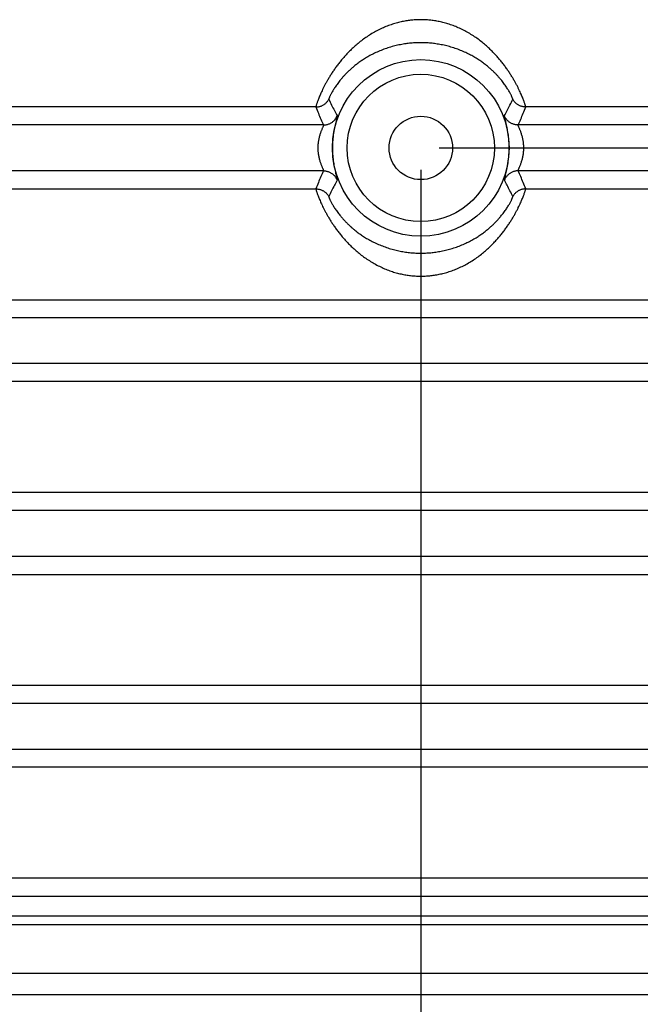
# Model space of a CAD drawing. Header units: inches. Extents: x 0 to 22, y 0 to 17.
# Tile 5 of 42: x 3.1 to 4.4, y 4 to 6. Entities that reach past the tile are written whole.
import ezdxf

# ---------------------------------------------------------------- set-up
doc = ezdxf.new("R2010")
doc.units = ezdxf.units.IN
doc.header["$LTSCALE"] = 1.21
doc.header["$MEASUREMENT"] = 0
doc.layers.get('0').update_dxf_attribs({"linetype": 'CONTINUOUS'})
doc.layers.add('DIMENSIONS', color=7, linetype='CONTINUOUS')
doc.styles.get("Standard").update_dxf_attribs({"font": 'txt', "width": 0.8})
doc.dimstyles.new('DIMSTYLE_1', dxfattribs={"dimtxt": 0.125, "dimasz": 0.18, "dimexe": 0.18, "dimexo": 0.0625, "dimgap": 0.09, "dimtad": 0, "dimtih": 1, "dimtoh": 1, "dimdec": 3, "dimzin": 4, "dimdsep": 46, "dimtxsty": 'STANDARD', "dimblk": '_FILLED', "dimblk1": '_FILLED', "dimblk2": '_FILLED', "dimcen": 0.09, "dimadec": 0, "dimazin": 0, "dimtp": 0.01, "dimtm": 0.01, "dimtfac": 1, "dimtdec": 3, "dimtofl": 0, "dimtmove": 0, "dimatfit": 3, "dimldrblk": '_FILLED', "dimfxl": 1, "dimtolj": 1, "dimtzin": 4, "dimarcsym": 0})

# ---------------------------------------------------------------- blocks, each defined once
blk = doc.blocks.new('_FILLED')
at = {"color": 0, "linetype": 'BYBLOCK'}
blk.add_solid([(0, 0), (-1, 0.174), (-1, -0.174)], dxfattribs=at)
blk = doc.blocks.new('*D0')
at = {"layer": 'DIMENSIONS', "color": 2, "linetype": 'CONTINUOUS'}
for p, q in [((3.9659, 5.7076), (3.9659, 3.1427)), ((2.2314, 3.9664), (2.2314, 3.1427)), ((2.2314, 3.2677), (1.8714, 3.2677)), ((3.9659, 3.2677), (4.3259, 3.2677))]:
    blk.add_line(p, q, dxfattribs=at)
at = {"layer": 'DIMENSIONS', "color": 2, "linetype": 'CONTINUOUS', "xscale": 0.18, "yscale": 0.18, "zscale": 0.18}
blk.add_blockref('_FILLED', (2.2314, 3.2677), dxfattribs=at)
at = {"layer": 'DIMENSIONS', "color": 2, "linetype": 'CONTINUOUS', "xscale": 0.18, "yscale": 0.18, "zscale": 0.18, "rotation": 180}
blk.add_blockref('_FILLED', (3.9659, 3.2677), dxfattribs=at)
at = {"layer": 'DIMENSIONS', "color": 2, "linetype": 'CONTINUOUS', "width": 0.8}
for s, p in [('1.735', (2.4364, 3.2052)), ('[', (3.0614, 3.2052)), ('44.06', (3.1614, 3.2052)), (']', (3.6614, 3.2052))]:
    blk.add_text(s, height=0.125, dxfattribs=at).set_placement(p)
blk = doc.blocks.new('*D3')
at = {"layer": 'DIMENSIONS', "color": 2, "linetype": 'CONTINUOUS'}
for p, q in [((4.0034, 5.7527), (6.5754, 5.7527)), ((6.4504, 5.7527), (6.4504, 5.0262)), ((6.4504, 4.0177), (6.4504, 4.7762)), ((5.7352, 4.0177), (6.5754, 4.0177))]:
    blk.add_line(p, q, dxfattribs=at)
at = {"layer": 'DIMENSIONS', "color": 2, "linetype": 'CONTINUOUS', "xscale": 0.18, "yscale": 0.18, "zscale": 0.18}
for p, rotation in [((6.4504, 5.7527), 90), ((6.4504, 4.0177), 270)]:
    blk.add_blockref('_FILLED', p, dxfattribs=dict(at, rotation=rotation))
at = {"layer": 'DIMENSIONS', "color": 2, "linetype": 'CONTINUOUS', "width": 0.8}
for s, p in [('1.735', (5.7879, 4.8387)), ('[', (6.4129, 4.8387)), ('44.07', (6.5129, 4.8387)), (']', (7.0129, 4.8387))]:
    blk.add_text(s, height=0.125, dxfattribs=at).set_placement(p)

msp = doc.modelspace()

# ---------------------------------------------------------------- linework, layer by layer
at = {"color": 7, "linetype": 'CONTINUOUS'}
for p, q in [((3.751, 5.8366), (2.6848, 5.8366)), ((5.247, 5.8366), (4.1809, 5.8366)), ((3.7665, 5.7997), (2.9374, 5.7997)), ((4.9944, 5.7997), (4.1653, 5.7997)), ((3.7849, 5.7583), (3.7849, 5.7479)), ((4.1469, 5.7471), (4.1469, 5.7575)), ((3.7665, 5.7058), (2.9374, 5.7058)), ((4.9944, 5.7058), (4.1653, 5.7058)), ((2.6848, 5.6688), (3.751, 5.6688)), ((4.1809, 5.6688), (5.247, 5.6688)), ((2.2805, 5.4416), (5.6513, 5.4416)), ((5.5842, 5.4047), (2.3476, 5.4047)), ((5.5842, 5.3108), (2.3476, 5.3108)), ((5.6513, 5.2738), (2.2805, 5.2738)), ((5.6513, 5.0466), (2.2805, 5.0466)), ((5.5842, 5.0097), (2.3476, 5.0097)), ((5.5842, 4.9158), (2.3476, 4.9158)), ((2.2805, 4.8788), (5.6513, 4.8788)), ((2.6848, 4.6516), (5.247, 4.6516)), ((2.9374, 4.6147), (4.9944, 4.6147)), ((2.9374, 4.5208), (4.9944, 4.5208)), ((5.247, 4.4838), (2.6848, 4.4838)), ((5.6513, 4.2566), (2.2805, 4.2566)), ((2.3752, 4.2194), (5.5567, 4.2194)), ((2.3752, 4.1794), (5.5567, 4.1794)), ((2.2753, 4.1615), (5.6566, 4.1615)), ((2.3752, 4.0616), (5.5567, 4.0616)), ((2.3313, 4.0177), (5.6005, 4.0177))]:
    msp.add_line(p, q, dxfattribs=at)
for radius in [0.181, 0.151, 0.065]:
    msp.add_circle((3.9659, 5.7527), radius, dxfattribs=at)
for points, knots in [([(3.9659, 6.0155), (3.9629, 6.0155), (3.9567, 6.0153), (3.9474, 6.0146), (3.9378, 6.0134), (3.9279, 6.0116), (3.9178, 6.0092), (3.9075, 6.0062), (3.897, 6.0024), (3.8864, 5.998), (3.8758, 5.9928), (3.8655, 5.987), (3.8557, 5.9807), (3.8463, 5.974), (3.8375, 5.9671), (3.8292, 5.96), (3.8216, 5.9528), (3.8146, 5.9456), (3.808, 5.9384), (3.802, 5.9313), (3.7965, 5.9243), (3.7914, 5.9174), (3.7867, 5.9107), (3.7825, 5.9042), (3.7785, 5.8979), (3.7749, 5.8918), (3.7717, 5.886), (3.7687, 5.8804), (3.766, 5.8751), (3.7635, 5.87), (3.7613, 5.8653), (3.7594, 5.8608), (3.7576, 5.8567), (3.7561, 5.8529), (3.7548, 5.8495), (3.7537, 5.8464), (3.7528, 5.8438), (3.7521, 5.8415), (3.7515, 5.8397), (3.7511, 5.8383), (3.751, 5.8373), (3.7509, 5.8368), (3.751, 5.8366)], [0, 0, 0, 0, 0.030397, 0.061701, 0.094036, 0.127521, 0.162275, 0.198386, 0.235778, 0.274332, 0.313763, 0.353486, 0.39287, 0.431481, 0.469109, 0.505531, 0.540616, 0.57437, 0.606805, 0.637925, 0.667748, 0.696306, 0.723625, 0.749706, 0.774556, 0.798192, 0.820618, 0.841828, 0.861824, 0.880604, 0.898146, 0.914426, 0.929417, 0.943079, 0.955371, 0.96625, 0.975675, 0.983611, 0.990027, 0.994899, 0.998216, 1, 1, 1, 1]), ([(4.1809, 5.8366), (4.1809, 5.8368), (4.1808, 5.8373), (4.1807, 5.8383), (4.1803, 5.8397), (4.1798, 5.8415), (4.179, 5.8438), (4.1781, 5.8464), (4.177, 5.8495), (4.1757, 5.8529), (4.1742, 5.8567), (4.1724, 5.8608), (4.1705, 5.8653), (4.1683, 5.87), (4.1658, 5.8751), (4.1631, 5.8804), (4.1601, 5.886), (4.1569, 5.8919), (4.1533, 5.8979), (4.1494, 5.9042), (4.1451, 5.9107), (4.1404, 5.9174), (4.1353, 5.9242), (4.1298, 5.9312), (4.1238, 5.9383), (4.1173, 5.9455), (4.1102, 5.9527), (4.1026, 5.9599), (4.0944, 5.967), (4.0856, 5.974), (4.0762, 5.9807), (4.0663, 5.987), (4.056, 5.9928), (4.0455, 5.998), (4.0349, 6.0024), (4.0244, 6.0062), (4.014, 6.0092), (4.0039, 6.0116), (3.9941, 6.0134), (3.9845, 6.0146), (3.9751, 6.0153), (3.9689, 6.0155), (3.9659, 6.0155)], [0, 0, 0, 0, 0.001782, 0.005097, 0.009966, 0.016378, 0.02431, 0.033732, 0.044609, 0.056903, 0.070572, 0.085574, 0.101873, 0.119437, 0.138238, 0.158249, 0.179457, 0.201865, 0.225475, 0.250283, 0.276311, 0.303584, 0.332113, 0.361911, 0.393011, 0.425438, 0.459202, 0.494281, 0.53066, 0.568305, 0.606976, 0.646326, 0.686019, 0.725527, 0.764224, 0.801626, 0.837669, 0.872372, 0.905821, 0.938152, 0.969499, 1, 1, 1, 1]), ([(3.9659, 5.9683), (3.9626, 5.9683), (3.9558, 5.9681), (3.9454, 5.9674), (3.9348, 5.9662), (3.9238, 5.9643), (3.9126, 5.9618), (3.9012, 5.9587), (3.89, 5.9549), (3.8791, 5.9505), (3.8689, 5.9458), (3.8594, 5.9407), (3.8508, 5.9356), (3.8429, 5.9304), (3.8358, 5.9253), (3.8294, 5.9203), (3.8237, 5.9154), (3.8184, 5.9106), (3.8137, 5.9059), (3.8093, 5.9014), (3.8054, 5.8971), (3.8018, 5.8929), (3.7986, 5.8888), (3.7956, 5.8849), (3.7929, 5.8812), (3.7905, 5.8776), (3.7882, 5.8742), (3.7862, 5.871), (3.7845, 5.868), (3.7829, 5.8652), (3.7815, 5.8626), (3.7804, 5.8603), (3.7794, 5.8582), (3.7786, 5.8564), (3.778, 5.855), (3.7776, 5.8539), (3.7775, 5.8531), (3.7774, 5.8527), (3.7774, 5.8526)], [0, 0, 0, 0, 0.042835, 0.08709, 0.132913, 0.180454, 0.229766, 0.280337, 0.33144, 0.381948, 0.430524, 0.476373, 0.519371, 0.559438, 0.5967, 0.631414, 0.663833, 0.694138, 0.722518, 0.749169, 0.774223, 0.797792, 0.819997, 0.840923, 0.860622, 0.879137, 0.896491, 0.912677, 0.927675, 0.941446, 0.953944, 0.965114, 0.974878, 0.983141, 0.989821, 0.994858, 0.99823, 1, 1, 1, 1]), ([(4.1544, 5.8526), (4.1544, 5.8527), (4.1544, 5.8531), (4.1542, 5.8539), (4.1538, 5.855), (4.1532, 5.8564), (4.1524, 5.8582), (4.1515, 5.8602), (4.1503, 5.8626), (4.1489, 5.8652), (4.1474, 5.868), (4.1456, 5.871), (4.1436, 5.8742), (4.1414, 5.8776), (4.1389, 5.8812), (4.1362, 5.8849), (4.1333, 5.8888), (4.13, 5.8928), (4.1264, 5.897), (4.1225, 5.9014), (4.1182, 5.9059), (4.1134, 5.9106), (4.1082, 5.9153), (4.1024, 5.9203), (4.096, 5.9253), (4.089, 5.9304), (4.0811, 5.9356), (4.0725, 5.9407), (4.063, 5.9457), (4.0528, 5.9505), (4.0419, 5.9549), (4.0306, 5.9587), (4.0193, 5.9618), (4.008, 5.9643), (3.9971, 5.9661), (3.9864, 5.9674), (3.9761, 5.9681), (3.9693, 5.9683), (3.9659, 5.9683)], [0, 0, 0, 0, 0.001768, 0.005132, 0.010159, 0.016831, 0.025086, 0.034846, 0.046016, 0.058511, 0.072276, 0.087268, 0.103449, 0.120799, 0.139314, 0.159007, 0.179926, 0.202128, 0.225681, 0.250706, 0.277336, 0.305689, 0.335939, 0.368309, 0.402995, 0.440198, 0.480174, 0.523159, 0.569084, 0.617564, 0.66809, 0.71942, 0.77011, 0.819392, 0.866917, 0.912713, 0.957001, 1, 1, 1, 1]), ([(3.751, 5.8366), (3.7519, 5.8366), (3.7537, 5.8367), (3.7563, 5.8371), (3.759, 5.8377), (3.7616, 5.8385), (3.764, 5.8396), (3.7664, 5.8409), (3.7687, 5.8424), (3.7708, 5.8441), (3.7727, 5.846), (3.7745, 5.848), (3.7761, 5.8502), (3.777, 5.8518), (3.7774, 5.8526)], [0, 0, 0, 0, 0.083335, 0.166675, 0.250018, 0.333362, 0.416706, 0.500048, 0.583387, 0.666723, 0.750052, 0.833376, 0.916692, 1, 1, 1, 1]), ([(3.7774, 5.8526), (3.7793, 5.8485), (3.7829, 5.8407), (3.7886, 5.8295), (3.7925, 5.8223), (3.7945, 5.8189)], [0, 0, 0, 0, 0.352905, 0.685417, 1, 1, 1, 1]), ([(4.1373, 5.8189), (4.1393, 5.8223), (4.1432, 5.8295), (4.1489, 5.8407), (4.1525, 5.8485), (4.1544, 5.8526)], [0, 0, 0, 0, 0.314594, 0.647096, 1, 1, 1, 1]), ([(4.1809, 5.8366), (4.18, 5.8366), (4.1782, 5.8367), (4.1755, 5.8371), (4.1728, 5.8377), (4.1703, 5.8385), (4.1678, 5.8396), (4.1654, 5.8409), (4.1631, 5.8424), (4.161, 5.8441), (4.1591, 5.846), (4.1573, 5.848), (4.1557, 5.8502), (4.1548, 5.8518), (4.1544, 5.8526)], [0, 0, 0, 0, 0.083335, 0.166673, 0.250015, 0.333359, 0.416702, 0.500045, 0.583384, 0.666719, 0.75005, 0.833374, 0.916691, 1, 1, 1, 1]), ([(3.751, 5.8366), (3.7526, 5.8323), (3.7558, 5.8239), (3.761, 5.8116), (3.7647, 5.8036), (3.7665, 5.7997)], [0, 0, 0, 0, 0.342054, 0.675526, 1, 1, 1, 1]), ([(4.1653, 5.7997), (4.1671, 5.8036), (4.1708, 5.8116), (4.176, 5.8239), (4.1793, 5.8323), (4.1809, 5.8366)], [0, 0, 0, 0, 0.324469, 0.65794, 1, 1, 1, 1]), ([(3.7665, 5.7997), (3.7675, 5.7997), (3.7693, 5.7998), (3.772, 5.8002), (3.7748, 5.8008), (3.7774, 5.8017), (3.7799, 5.8028), (3.7823, 5.8041), (3.7846, 5.8057), (3.7868, 5.8075), (3.7887, 5.8095), (3.7905, 5.8116), (3.7921, 5.8139), (3.7934, 5.8163), (3.7942, 5.818), (3.7945, 5.8189)], [0, 0, 0, 0, 0.076919, 0.153845, 0.230775, 0.307708, 0.384642, 0.461578, 0.538511, 0.615442, 0.692368, 0.769288, 0.846201, 0.923105, 1, 1, 1, 1]), ([(3.7945, 5.8189), (3.795, 5.818), (3.7933, 5.8142), (3.7922, 5.8074), (3.7892, 5.7963), (3.7869, 5.7829), (3.7853, 5.7699), (3.785, 5.7615), (3.7849, 5.7583)], [0, 0, 0, 0, 0.047885, 0.172091, 0.361903, 0.593952, 0.843073, 1, 1, 1, 1]), ([(4.1469, 5.7575), (4.1469, 5.7603), (4.1467, 5.7674), (4.1455, 5.7788), (4.1436, 5.791), (4.1414, 5.8017), (4.139, 5.8101), (4.1381, 5.8153), (4.1369, 5.8182), (4.1373, 5.8189)], [0, 0, 0, 0, 0.132551, 0.344512, 0.548332, 0.729423, 0.872156, 0.963822, 1, 1, 1, 1]), ([(4.1653, 5.7997), (4.1644, 5.7997), (4.1625, 5.7998), (4.1598, 5.8002), (4.1571, 5.8008), (4.1544, 5.8017), (4.1519, 5.8028), (4.1495, 5.8041), (4.1472, 5.8057), (4.145, 5.8075), (4.1431, 5.8095), (4.1413, 5.8116), (4.1397, 5.8139), (4.1384, 5.8163), (4.1376, 5.818), (4.1373, 5.8189)], [0, 0, 0, 0, 0.076914, 0.153835, 0.230761, 0.30769, 0.384623, 0.461557, 0.53849, 0.615422, 0.69235, 0.769273, 0.84619, 0.923099, 1, 1, 1, 1]), ([(3.7665, 5.7997), (3.7666, 5.7996), (3.7666, 5.7993), (3.7664, 5.7988), (3.7662, 5.798), (3.7657, 5.797), (3.7651, 5.7956), (3.7644, 5.794), (3.7636, 5.7921), (3.7627, 5.7899), (3.7617, 5.7874), (3.7606, 5.7847), (3.7596, 5.7818), (3.7586, 5.7786), (3.7577, 5.7753), (3.7569, 5.772), (3.7562, 5.7685), (3.7556, 5.7651), (3.7552, 5.7615), (3.7549, 5.758), (3.7548, 5.7545), (3.7548, 5.7509), (3.7549, 5.7474), (3.7552, 5.7439), (3.7556, 5.7404), (3.7562, 5.7369), (3.7569, 5.7335), (3.7577, 5.7301), (3.7586, 5.7268), (3.7596, 5.7237), (3.7606, 5.7207), (3.7617, 5.718), (3.7627, 5.7155), (3.7636, 5.7133), (3.7644, 5.7114), (3.7651, 5.7098), (3.7657, 5.7084), (3.7662, 5.7074), (3.7664, 5.7066), (3.7666, 5.7061), (3.7666, 5.7058), (3.7665, 5.7058)], [0, 0, 0, 0, 0.00272, 0.008082, 0.01648, 0.028069, 0.04293, 0.061091, 0.082526, 0.107124, 0.134618, 0.164644, 0.196772, 0.230548, 0.26549, 0.301106, 0.337088, 0.373266, 0.409496, 0.445706, 0.481896, 0.518078, 0.554268, 0.590478, 0.626706, 0.662884, 0.698866, 0.734482, 0.769426, 0.803203, 0.835333, 0.86536, 0.892857, 0.917458, 0.938896, 0.957062, 0.971926, 0.983517, 0.991917, 0.997279, 1, 1, 1, 1]), ([(4.1653, 5.7058), (4.1652, 5.7058), (4.1653, 5.7061), (4.1654, 5.7066), (4.1657, 5.7074), (4.1661, 5.7084), (4.1667, 5.7098), (4.1674, 5.7114), (4.1682, 5.7133), (4.1692, 5.7155), (4.1702, 5.718), (4.1712, 5.7207), (4.1722, 5.7237), (4.1732, 5.7268), (4.1741, 5.7301), (4.1749, 5.7335), (4.1756, 5.7369), (4.1762, 5.7404), (4.1766, 5.7439), (4.1769, 5.7474), (4.177, 5.7509), (4.177, 5.7545), (4.1769, 5.758), (4.1766, 5.7615), (4.1762, 5.7651), (4.1756, 5.7685), (4.1749, 5.772), (4.1741, 5.7753), (4.1732, 5.7786), (4.1722, 5.7818), (4.1712, 5.7847), (4.1702, 5.7874), (4.1692, 5.7899), (4.1682, 5.7921), (4.1674, 5.794), (4.1667, 5.7956), (4.1661, 5.797), (4.1657, 5.798), (4.1654, 5.7988), (4.1653, 5.7993), (4.1652, 5.7996), (4.1653, 5.7997)], [0, 0, 0, 0, 0.002721, 0.008083, 0.016482, 0.028073, 0.042937, 0.061102, 0.082541, 0.107141, 0.134637, 0.164664, 0.196792, 0.230567, 0.26551, 0.301127, 0.337109, 0.373288, 0.409516, 0.445725, 0.481915, 0.518097, 0.554287, 0.590498, 0.626727, 0.662906, 0.698887, 0.734504, 0.769447, 0.803223, 0.835353, 0.865379, 0.892874, 0.917473, 0.938908, 0.957069, 0.97193, 0.98352, 0.991918, 0.997279, 1, 1, 1, 1]), ([(3.7849, 5.7479), (3.7849, 5.7451), (3.7852, 5.738), (3.7863, 5.7267), (3.7882, 5.7145), (3.7904, 5.7038), (3.7928, 5.6953), (3.7937, 5.6901), (3.7949, 5.6872), (3.7945, 5.6866)], [0, 0, 0, 0, 0.13244, 0.344112, 0.54771, 0.728815, 0.871764, 0.96368, 1, 1, 1, 1]), ([(4.1373, 5.6866), (4.1368, 5.6874), (4.1386, 5.6912), (4.1396, 5.6981), (4.1427, 5.7091), (4.145, 5.7226), (4.1465, 5.7356), (4.1469, 5.7439), (4.1469, 5.7471)], [0, 0, 0, 0, 0.048112, 0.172707, 0.362774, 0.594773, 0.84355, 1, 1, 1, 1]), ([(3.7665, 5.7058), (3.7647, 5.7018), (3.761, 5.6938), (3.7558, 5.6815), (3.7526, 5.6731), (3.751, 5.6688)], [0, 0, 0, 0, 0.324469, 0.65794, 1, 1, 1, 1]), ([(3.7665, 5.7058), (3.7675, 5.7058), (3.7693, 5.7057), (3.772, 5.7053), (3.7748, 5.7046), (3.7774, 5.7038), (3.7799, 5.7026), (3.7823, 5.7013), (3.7846, 5.6997), (3.7868, 5.6979), (3.7887, 5.696), (3.7905, 5.6938), (3.7921, 5.6916), (3.7934, 5.6891), (3.7942, 5.6874), (3.7945, 5.6866)], [0, 0, 0, 0, 0.076914, 0.153835, 0.230761, 0.307691, 0.384623, 0.461557, 0.538491, 0.615422, 0.69235, 0.769273, 0.84619, 0.923099, 1, 1, 1, 1]), ([(4.1653, 5.7058), (4.1644, 5.7058), (4.1625, 5.7057), (4.1598, 5.7053), (4.1571, 5.7046), (4.1544, 5.7038), (4.1519, 5.7026), (4.1495, 5.7013), (4.1472, 5.6997), (4.145, 5.6979), (4.1431, 5.696), (4.1413, 5.6938), (4.1397, 5.6916), (4.1384, 5.6891), (4.1377, 5.6874), (4.1373, 5.6866)], [0, 0, 0, 0, 0.076919, 0.153845, 0.230775, 0.307708, 0.384642, 0.461578, 0.538511, 0.615442, 0.692368, 0.769288, 0.846201, 0.923105, 1, 1, 1, 1]), ([(4.1809, 5.6688), (4.1793, 5.6731), (4.176, 5.6815), (4.1708, 5.6938), (4.1671, 5.7018), (4.1653, 5.7058)], [0, 0, 0, 0, 0.342054, 0.675526, 1, 1, 1, 1]), ([(3.7945, 5.6866), (3.7925, 5.6831), (3.7886, 5.676), (3.7829, 5.6647), (3.7793, 5.6569), (3.7774, 5.6529)], [0, 0, 0, 0, 0.314594, 0.647096, 1, 1, 1, 1]), ([(4.1544, 5.6529), (4.1525, 5.6569), (4.1489, 5.6647), (4.1432, 5.676), (4.1393, 5.6831), (4.1373, 5.6866)], [0, 0, 0, 0, 0.352905, 0.685417, 1, 1, 1, 1]), ([(3.751, 5.6688), (3.7509, 5.6686), (3.751, 5.6681), (3.7511, 5.6671), (3.7515, 5.6657), (3.7521, 5.6639), (3.7528, 5.6616), (3.7537, 5.659), (3.7548, 5.6559), (3.7561, 5.6525), (3.7576, 5.6487), (3.7594, 5.6446), (3.7613, 5.6401), (3.7635, 5.6354), (3.766, 5.6303), (3.7687, 5.625), (3.7717, 5.6194), (3.7749, 5.6136), (3.7785, 5.6075), (3.7825, 5.6012), (3.7867, 5.5947), (3.7914, 5.588), (3.7965, 5.5812), (3.802, 5.5742), (3.808, 5.5671), (3.8145, 5.5599), (3.8216, 5.5527), (3.8292, 5.5455), (3.8374, 5.5384), (3.8462, 5.5314), (3.8556, 5.5248), (3.8655, 5.5185), (3.8758, 5.5127), (3.8863, 5.5075), (3.8969, 5.503), (3.9075, 5.4992), (3.9178, 5.4962), (3.9279, 5.4938), (3.9378, 5.492), (3.9474, 5.4908), (3.9567, 5.4901), (3.9629, 5.49), (3.9659, 5.49)], [0, 0, 0, 0, 0.001782, 0.005097, 0.009966, 0.016378, 0.02431, 0.033732, 0.044609, 0.056903, 0.070572, 0.085574, 0.101873, 0.119437, 0.138238, 0.158249, 0.179457, 0.201865, 0.225475, 0.250283, 0.276311, 0.303584, 0.332113, 0.361911, 0.393011, 0.425438, 0.459202, 0.494281, 0.53066, 0.568305, 0.606976, 0.646326, 0.686019, 0.725527, 0.764224, 0.801626, 0.837669, 0.872372, 0.905821, 0.938152, 0.969499, 1, 1, 1, 1]), ([(3.751, 5.6688), (3.7519, 5.6688), (3.7537, 5.6687), (3.7563, 5.6684), (3.759, 5.6677), (3.7616, 5.6669), (3.764, 5.6658), (3.7664, 5.6645), (3.7687, 5.663), (3.7708, 5.6613), (3.7727, 5.6595), (3.7745, 5.6574), (3.7761, 5.6552), (3.777, 5.6537), (3.7774, 5.6529)], [0, 0, 0, 0, 0.083335, 0.166673, 0.250015, 0.333359, 0.416702, 0.500045, 0.583384, 0.666719, 0.75005, 0.833374, 0.916691, 1, 1, 1, 1]), ([(3.7774, 5.6529), (3.7774, 5.6527), (3.7775, 5.6523), (3.7776, 5.6516), (3.778, 5.6504), (3.7786, 5.649), (3.7794, 5.6472), (3.7804, 5.6452), (3.7815, 5.6429), (3.7829, 5.6403), (3.7845, 5.6375), (3.7862, 5.6345), (3.7882, 5.6312), (3.7904, 5.6278), (3.7929, 5.6243), (3.7956, 5.6205), (3.7986, 5.6166), (3.8018, 5.6126), (3.8054, 5.6084), (3.8093, 5.604), (3.8136, 5.5995), (3.8184, 5.5949), (3.8236, 5.5901), (3.8294, 5.5852), (3.8358, 5.5801), (3.8429, 5.575), (3.8507, 5.5699), (3.8593, 5.5647), (3.8688, 5.5597), (3.879, 5.5549), (3.8899, 5.5506), (3.9012, 5.5468), (3.9125, 5.5436), (3.9238, 5.5411), (3.9347, 5.5393), (3.9454, 5.538), (3.9558, 5.5373), (3.9626, 5.5372), (3.9659, 5.5372)], [0, 0, 0, 0, 0.001768, 0.005132, 0.010159, 0.016831, 0.025086, 0.034846, 0.046016, 0.058511, 0.072276, 0.087268, 0.103449, 0.120799, 0.139314, 0.159007, 0.179926, 0.202128, 0.225681, 0.250706, 0.277336, 0.305689, 0.335939, 0.368309, 0.402995, 0.440198, 0.480174, 0.523159, 0.569084, 0.617564, 0.66809, 0.71942, 0.77011, 0.819392, 0.866917, 0.912713, 0.957001, 1, 1, 1, 1]), ([(3.9659, 5.49), (3.9689, 5.49), (3.9751, 5.4901), (3.9844, 5.4908), (3.994, 5.492), (4.0039, 5.4938), (4.014, 5.4962), (4.0243, 5.4992), (4.0349, 5.503), (4.0455, 5.5075), (4.056, 5.5126), (4.0663, 5.5184), (4.0762, 5.5247), (4.0855, 5.5314), (4.0944, 5.5384), (4.1026, 5.5455), (4.1102, 5.5527), (4.1173, 5.5599), (4.1238, 5.5671), (4.1298, 5.5742), (4.1353, 5.5812), (4.1404, 5.588), (4.1451, 5.5947), (4.1494, 5.6012), (4.1533, 5.6075), (4.1569, 5.6136), (4.1602, 5.6194), (4.1631, 5.625), (4.1658, 5.6303), (4.1683, 5.6354), (4.1705, 5.6402), (4.1724, 5.6446), (4.1742, 5.6487), (4.1757, 5.6525), (4.177, 5.6559), (4.1781, 5.659), (4.179, 5.6616), (4.1798, 5.6639), (4.1803, 5.6657), (4.1807, 5.6671), (4.1808, 5.6681), (4.1809, 5.6686), (4.1809, 5.6688)], [0, 0, 0, 0, 0.030397, 0.061701, 0.094036, 0.127521, 0.162275, 0.198386, 0.235778, 0.274332, 0.313763, 0.353486, 0.39287, 0.431481, 0.469109, 0.505531, 0.540616, 0.57437, 0.606805, 0.637925, 0.667748, 0.696306, 0.723625, 0.749706, 0.774556, 0.798192, 0.820618, 0.841828, 0.861824, 0.880604, 0.898146, 0.914426, 0.929417, 0.943079, 0.955371, 0.96625, 0.975675, 0.983611, 0.990027, 0.994899, 0.998216, 1, 1, 1, 1]), ([(3.9659, 5.5372), (3.9692, 5.5372), (3.976, 5.5373), (3.9864, 5.538), (3.997, 5.5393), (4.008, 5.5411), (4.0192, 5.5436), (4.0306, 5.5467), (4.0418, 5.5505), (4.0527, 5.5549), (4.0629, 5.5597), (4.0724, 5.5647), (4.0811, 5.5698), (4.0889, 5.575), (4.096, 5.5801), (4.1024, 5.5851), (4.1082, 5.5901), (4.1134, 5.5948), (4.1182, 5.5995), (4.1225, 5.604), (4.1264, 5.6084), (4.13, 5.6126), (4.1332, 5.6166), (4.1362, 5.6205), (4.1389, 5.6243), (4.1414, 5.6278), (4.1436, 5.6312), (4.1456, 5.6344), (4.1474, 5.6375), (4.1489, 5.6403), (4.1503, 5.6428), (4.1515, 5.6452), (4.1524, 5.6472), (4.1532, 5.649), (4.1538, 5.6504), (4.1542, 5.6516), (4.1544, 5.6523), (4.1544, 5.6527), (4.1544, 5.6529)], [0, 0, 0, 0, 0.042835, 0.08709, 0.132913, 0.180454, 0.229766, 0.280337, 0.33144, 0.381948, 0.430524, 0.476373, 0.519371, 0.559438, 0.5967, 0.631414, 0.663833, 0.694138, 0.722518, 0.749169, 0.774223, 0.797792, 0.819997, 0.840923, 0.860622, 0.879137, 0.896491, 0.912677, 0.927675, 0.941446, 0.953944, 0.965114, 0.974878, 0.983141, 0.989821, 0.994858, 0.99823, 1, 1, 1, 1]), ([(4.1809, 5.6688), (4.18, 5.6688), (4.1782, 5.6687), (4.1755, 5.6684), (4.1728, 5.6677), (4.1703, 5.6669), (4.1678, 5.6658), (4.1654, 5.6645), (4.1631, 5.663), (4.161, 5.6613), (4.1591, 5.6595), (4.1573, 5.6574), (4.1557, 5.6552), (4.1548, 5.6537), (4.1544, 5.6529)], [0, 0, 0, 0, 0.083335, 0.166675, 0.250018, 0.333362, 0.416706, 0.500048, 0.583387, 0.666723, 0.750052, 0.833376, 0.916692, 1, 1, 1, 1])]:
    msp.add_open_spline(points, degree=3, knots=knots, dxfattribs=at)

# ---------------------------------------------------------------- dimensions: what is measured, and where the dimension line sits
at = {"layer": 'DIMENSIONS', "color": 2, "linetype": 'CONTINUOUS'}
dim = msp.add_linear_dim(base=(6.4504, 5.7527), p1=(5.7352, 4.0177), p2=(4.0034, 5.7527), angle=90, dimstyle='DIMSTYLE_1', dxfattribs=at)
dim.commit()
dim.dimension.update_dxf_attribs({"geometry": '*D3', "text_midpoint": (6.4504, 4.9012), "dimtype": 160})
dim = msp.add_linear_dim(base=(3.9659086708, 3.2677162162), p1=(2.2314086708, 3.9664124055), p2=(3.9659086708, 5.7076141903), dimstyle='DIMSTYLE_1', dxfattribs=at)
dim.commit()
dim.dimension.update_dxf_attribs({"geometry": '*D0', "text_midpoint": (3.0989370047, 3.2677162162), "dimtype": 160})

doc.saveas('drawing.dxf')
